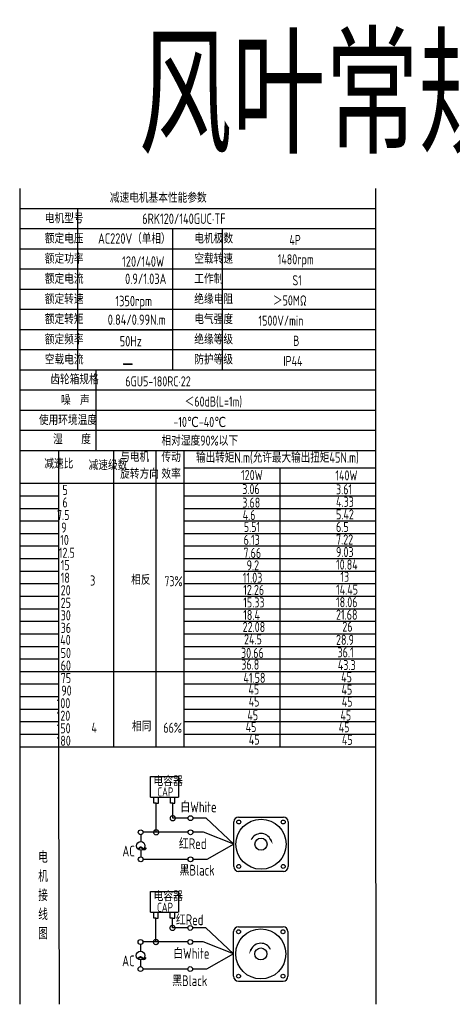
# Model space of a CAD drawing. Header units: inches. Extents: x 331 to 12887, y -474 to 4488.
# Tile 89 of 122: x 7892 to 8262, y 2589 to 3433. Entities that reach past the tile are written whole.
import ezdxf

# ---------------------------------------------------------------- set-up
doc = ezdxf.new("R2010")
doc.units = ezdxf.units.IN
doc.header["$LTSCALE"] = 10
doc.header["$MEASUREMENT"] = 0
for name, color, linetype in [('1轮廓实线层', 7, 'Continuous'), ('2细线层', 4, 'Continuous'), ('6文字层', 3, 'Continuous'), ('7标注层', 4, 'Continuous')]:
    doc.layers.add(name, color=color, linetype=linetype)
doc.styles.add('PC_TEXTSTYLE', font='isocp.shx', dxfattribs={"width": 0.8, "bigfont": 'HZFS.SHX'})
doc.styles.add('TH_GBDIM', font='romans.shx', dxfattribs={"width": 0.8, "bigfont": 'gbcbig.shx'})
doc.dimstyles.new('角度标注', dxfattribs={"dimtxt": 3.5, "dimasz": 3, "dimexe": 2, "dimexo": 0, "dimgap": 1, "dimtad": 1, "dimtih": 1, "dimtoh": 1, "dimdsep": 46, "dimtxsty": 'PC_TEXTSTYLE', "dimsah": 1, "dimcen": 0.09, "dimclrd": 4, "dimclrt": 3, "dimadec": 0, "dimazin": 0, "dimtfac": 0.7, "dimtmove": 0, "dimatfit": 0, "dimfxl": 1, "dimtzin": 0, "dimarcsym": 0})

# ---------------------------------------------------------------- blocks, each defined once
blk = doc.blocks.new('_DotSmall')
at = {"color": 0, "linetype": 'ByBlock', "const_width": 0.5}
blk.add_lwpolyline([(-0.0625, 0, 1), (0.0625, 0, 1)], format="xyb", close=True, dxfattribs=at)
blk = doc.blocks.new('*D648')
at = {"layer": '7标注层', "color": 0, "lineweight": -2, "transparency": 16777216}
for p, q in [((8584.19, 2873.87), (8601.75, 2873.87)), ((8565.81, 2826.26), (8577.27, 2814.79))]:
    blk.add_line(p, q, dxfattribs=at)
at = {"layer": '7标注层', "color": 4, "lineweight": -2, "transparency": 16777216}
for start, end in [(340.32398, 357.54086), (317.45914, 334.61709)]:
    blk.add_arc((8518.19, 2873.87), 81.55, start, end, dxfattribs=at)
at = {"layer": '7标注层', "color": 4, "transparency": 16777216}
for points in [[(8599.09, 2870.39), (8600.25, 2870.36), (8599.75, 2873.87)], [(8578.7, 2818.33), (8577.86, 2819.14), (8575.86, 2816.21)]]:
    blk.add_solid(points, dxfattribs=at)
at = {"layer": 'Defpoints', "color": 0, "transparency": 16777216}
for p in [(8200.92, 2873.87), (8518.19, 2873.87), (8584.19, 2873.87), (8565.81, 2826.26), (8588.82, 2833.1)]:
    blk.add_point(p, dxfattribs=at)
at = {"layer": '7标注层', "color": 3, "transparency": 16777216, "insert": (8593.54, 2842.67), "char_height": 5.5, "attachment_point": 5, "style": 'TH_GBDIM'}
blk.add_mtext('45°', dxfattribs=at)

msp = doc.modelspace()

# ---------------------------------------------------------------- linework, layer by layer
at = {"layer": '1轮廓实线层'}
for p, q in [((7891.89126, 3288.21151), (7891.89126, 3104.57688)), ((7891.89126, 3288.21151), (7891.89126, 3098.14703)), ((8196.53278, 3288.21152), (8196.53278, 2796.59368)), ((7891.89126, 3100.64812), (7891.89126, 2765.7264)), ((7891.89126, 3094.0807), (7891.89126, 2747.4319)), ((7891.89126, 2813.22505), (7891.89126, 2589.34036)), ((7891.89126, 2796.59368), (7891.89126, 2589.34036)), ((8196.53278, 2796.59368), (8196.87608, 2589.34037))]:
    msp.add_line(p, q, dxfattribs=at)
at = {"layer": '1轮廓实线层', "color": 4}
for p, q in [((8032.71693, 3048.92613), (8196.53278, 3048.92613)), ((8114.62487, 3048.92612), (8114.62487, 2810.01522)), ((8032.71693, 3035.7139), (8079.92357, 3035.7139))]:
    msp.add_line(p, q, dxfattribs=at)
at = {"layer": '2细线层'}
for p, q in [((8196.53278, 3270.93292), (7891.89126, 3270.93292)), ((7941.40025, 3270.93292), (7941.40025, 3132.70421)), ((8196.53278, 3253.65433), (7891.89126, 3253.65433)), ((8022.78007, 3253.65433), (8022.78007, 3132.70421)), ((8065.39879, 3253.65433), (8065.39879, 3132.70421)), ((8196.53278, 3236.37574), (7891.89126, 3236.37574)), ((8196.53278, 3219.09715), (7891.89126, 3219.09715)), ((8196.53278, 3201.81856), (7891.89126, 3201.81856)), ((8196.53278, 3184.53998), (7891.89126, 3184.53998)), ((8196.53278, 3167.26139), (7891.89126, 3167.26139)), ((7941.40026, 3167.26139), (8022.78009, 3167.26139)), ((8196.53278, 3149.9828), (7891.89126, 3149.9828)), ((8196.53278, 3132.70421), (7891.89126, 3132.70421)), ((7957.10795, 3132.70421), (7957.10795, 3063.58985)), ((8196.53278, 3115.42562), (7891.89126, 3115.42562)), ((8196.53278, 3098.14703), (7891.89126, 3098.14703)), ((8196.53278, 3098.14703), (7891.89126, 3098.14703)), ((8196.53278, 3080.86844), (7891.89126, 3080.86844)), ((8196.53278, 3080.86844), (7891.89126, 3080.86844)), ((8103.62281, 3063.58985), (7891.89126, 3063.58985)), ((8196.53278, 3063.58985), (7891.89126, 3063.58985)), ((7925.47016, 2777.77255), (7925.47016, 3063.58985)), ((7972.39327, 2810.01522), (7972.39327, 3063.58985)), ((8008.88311, 2810.01522), (8008.88311, 3063.58985)), ((8032.71693, 2810.01522), (8032.71693, 3063.58985)), ((7891.89126, 3035.7139), (8196.53278, 3035.7139)), ((7891.89126, 3024.96634), (7925.47016, 3024.96634)), ((8032.71693, 3024.96634), (8196.53278, 3024.96634)), ((7891.89126, 3014.21879), (7925.47016, 3014.21879)), ((8032.71693, 3014.21879), (8196.53278, 3014.21879)), ((7891.89126, 3003.47123), (7925.47016, 3003.47123)), ((8032.71693, 3003.47123), (8196.53278, 3003.47123)), ((7891.89126, 2992.72368), (7925.47016, 2992.72368)), ((8032.71693, 2992.72368), (8196.53278, 2992.72368)), ((7891.89126, 2981.97612), (7925.47016, 2981.97612)), ((8032.71693, 2981.97612), (8196.53278, 2981.97612)), ((7891.89126, 2971.22856), (7925.47016, 2971.22856)), ((8032.71693, 2971.22856), (8196.53278, 2971.22856)), ((7891.89126, 2960.48101), (7925.47016, 2960.48101)), ((8032.71693, 2960.48101), (8196.53278, 2960.48101)), ((7891.89126, 2949.73345), (7925.47016, 2949.73345)), ((8032.71693, 2949.73345), (8196.53278, 2949.73345)), ((7891.89126, 2938.9859), (7925.47016, 2938.9859)), ((8032.71693, 2938.9859), (8196.53278, 2938.9859)), ((7891.89126, 2928.23834), (7925.47016, 2928.23834)), ((8032.71693, 2928.23834), (8196.53278, 2928.23834)), ((7891.89126, 2917.49078), (7925.47016, 2917.49078)), ((8032.71693, 2917.49078), (8196.53278, 2917.49078)), ((7891.89126, 2906.74323), (7925.47016, 2906.74323)), ((8032.71693, 2906.74323), (8196.53278, 2906.74323)), ((7891.89126, 2895.99567), (7925.47016, 2895.99567)), ((8032.71693, 2895.99567), (8196.53278, 2895.99567)), ((7891.89126, 2885.24811), (7925.47016, 2885.24811)), ((8032.71693, 2885.24811), (8196.53278, 2885.24811)), ((7891.89126, 2874.50056), (8032.71693, 2874.50056)), ((8032.71693, 2874.50056), (8196.53278, 2874.50056)), ((7891.89126, 2863.753), (7925.47016, 2863.753)), ((8032.71693, 2863.753), (8196.53278, 2863.753)), ((7891.89126, 2853.00545), (7925.47016, 2853.00545)), ((8032.71693, 2853.00545), (8196.53278, 2853.00545)), ((7891.89126, 2842.25789), (7925.47016, 2842.25789)), ((8032.71693, 2842.25789), (8196.53278, 2842.25789)), ((7891.89126, 2831.51033), (7925.47016, 2831.51033)), ((8032.71693, 2831.51033), (8196.53278, 2831.51033)), ((7891.89126, 2820.76278), (7925.47016, 2820.76278)), ((8032.71693, 2820.76278), (8196.53278, 2820.76278)), ((7891.89126, 2810.01522), (7925.47016, 2810.01522)), ((7925.47016, 2810.01522), (8196.5328, 2810.01522)), ((8032.71693, 2810.01522), (8196.53278, 2810.01522)), ((8003.96234, 2766.82723), (8003.96234, 2784.44742)), ((8003.96234, 2784.44742), (8027.94069, 2784.44742)), ((8027.94069, 2784.44742), (8027.94069, 2766.82723)), ((7925.96618, 2589.34037), (7925.47016, 2777.77255)), ((8003.96234, 2766.82723), (8027.84447, 2766.82723)), ((8006.77336, 2761.55364), (8006.77336, 2766.82723)), ((8010.64636, 2761.55364), (8010.64636, 2766.82723)), ((8020.97301, 2761.56614), (8020.97301, 2766.83973)), ((8024.846, 2761.56614), (8024.846, 2766.83973)), ((8008.76582, 2761.55364), (8006.77336, 2761.55364)), ((8008.70986, 2761.55364), (8010.70232, 2761.55364)), ((8008.76582, 2736.71041), (8008.76582, 2761.55364)), ((8022.96546, 2761.56614), (8020.97301, 2761.56614)), ((8022.9095, 2761.56614), (8024.90196, 2761.56614)), ((8022.96546, 2748.75372), (8022.96546, 2761.61764)), ((8036.07728, 2748.75372), (8022.96546, 2748.75372)), ((8051.47289, 2748.75372), (8040.22713, 2748.75372)), ((8075.28073, 2726.48091), (8051.47289, 2748.75372)), ((8036.08692, 2736.71041), (8008.76582, 2736.71041)), ((8075.28073, 2726.48091), (8052.19388, 2713.51193)), ((8036.07728, 2713.51193), (7997.68429, 2713.51193)), ((8052.19388, 2713.51193), (8040.22713, 2713.51193)), ((8003.82387, 2668.33914), (8003.82387, 2685.95933)), ((8003.82387, 2685.95933), (8027.80223, 2685.95933)), ((8027.80223, 2685.95933), (8027.80223, 2668.33914)), ((8003.82387, 2668.33914), (8027.70601, 2668.33914)), ((8006.6349, 2663.06555), (8006.6349, 2668.33914)), ((8010.50789, 2663.06555), (8010.50789, 2668.33914)), ((8020.83454, 2663.07805), (8020.83454, 2668.35164)), ((8024.70753, 2663.07805), (8024.70753, 2668.35164)), ((8008.62735, 2663.06555), (8006.6349, 2663.06555)), ((8008.57139, 2642.72028), (8008.57139, 2663.06555)), ((8008.57139, 2663.06555), (8010.56385, 2663.06555)), ((8022.82699, 2663.07805), (8020.83454, 2663.07805)), ((8022.77104, 2663.07805), (8024.76349, 2663.07805)), ((8022.77104, 2654.76359), (8022.77104, 2663.06742)), ((8035.88285, 2654.76359), (8022.77104, 2654.76359)), ((8051.27846, 2654.76359), (8040.03271, 2654.76359)), ((8075.0863, 2632.49077), (8051.27846, 2654.76359)), ((8035.89249, 2642.72028), (8008.57139, 2642.72028)), ((8075.0863, 2632.49077), (8051.99946, 2619.5218)), ((8035.88285, 2619.5218), (7997.48987, 2619.5218)), ((8051.99946, 2619.5218), (8040.03271, 2619.5218)), ((8079.22671, 2609.201), (8117.52544, 2609.201))]:
    msp.add_line(p, q, dxfattribs=at)
at = {"layer": '2细线层', "color": 4}
for p, q in [((8075.28073, 2707.33154), (8075.28073, 2745.63027)), ((8079.42113, 2749.77067), (8117.71986, 2749.77067)), ((8121.86027, 2745.63027), (8121.86027, 2707.33154)), ((8117.71986, 2703.19114), (8079.42113, 2703.19114)), ((8081.11707, 2703.19114), (8079.42113, 2703.19114)), ((8075.0863, 2613.3414), (8075.0863, 2651.64013)), ((8079.22671, 2655.78054), (8117.52544, 2655.78054)), ((8121.66584, 2651.64013), (8121.66584, 2613.3414))]:
    msp.add_line(p, q, dxfattribs=at)
at = {"layer": '2细线层'}
for points in [[(8106.87639, 2730.354, 0, 0, 0), (8106.87639, 2730.354, 1.55265, 0, 0), (8108.73519, 2726.36778, 0, 0, 0)], [(8090.07018, 2636.36387, 0, 0, 0), (8090.07018, 2636.36387, 1.55265, 0, 0), (8088.21137, 2632.37764, 0, 0, 0)]]:
    msp.add_lwpolyline(points, format="xyseb", dxfattribs=at)
for centre in [(8038.15221, 2748.75372), (7995.51879, 2736.71041), (8038.16184, 2736.71041), (7995.55301, 2713.51193), (8038.15221, 2713.51193), (8037.95778, 2654.76359), (7995.32436, 2642.72028), (8037.96742, 2642.72028), (7995.35859, 2619.5218), (8037.95778, 2619.5218)]:
    msp.add_circle(centre, 2.07493, dxfattribs=at)
at = {"layer": '2细线层', "color": 4}
for centre, radius in [((8098.5705, 2726.48091), 21.43476), ((8079.5404, 2745.511), 1.68204), ((8117.6006, 2745.511), 1.68204), ((8098.5705, 2726.48091), 5.1755), ((8079.5404, 2707.45081), 1.68204), ((8117.6006, 2707.45081), 1.68204), ((8098.37607, 2632.49077), 21.43476), ((8079.34597, 2651.52087), 1.68204), ((8117.40617, 2651.52087), 1.68204), ((8098.37607, 2632.49077), 5.1755), ((8079.34597, 2613.46067), 1.68204), ((8117.40617, 2613.46067), 1.68204)]:
    msp.add_circle(centre, radius, dxfattribs=at)
for centre, start, end in [((8079.42113, 2745.63027), 90, 180), ((8117.71986, 2745.63027), 0, 90), ((8079.42113, 2707.33154), 180, 270), ((8117.71986, 2707.33154), 270, 0), ((8079.22671, 2651.64013), 90, 180), ((8117.52544, 2651.64013), 0, 90), ((8079.22671, 2613.3414), 180, 270), ((8117.52544, 2613.3414), 270, 0)]:
    msp.add_arc(centre, 4.1404, start, end, dxfattribs=at)
at = {"layer": '2细线层'}
for centre in [(8098.5705, 2726.48091), (8098.37607, 2632.49077)]:
    msp.add_arc(centre, 9.16453, 25, 156.22351377, dxfattribs=at)
at = {"layer": '7标注层'}
for p, q in [((7995.54102, 2734.63561), (7995.54472, 2728.76151)), ((8008.76582, 2736.71041), (7997.59372, 2736.71041)), ((8049.34235, 2736.71041), (8040.23677, 2736.71041)), ((8075.28073, 2726.48091), (8049.34235, 2736.71041)), ((7995.54931, 2721.46095), (7995.55301, 2715.58686)), ((7995.34659, 2640.64547), (7995.35029, 2634.77138)), ((8008.57139, 2642.72028), (7997.39929, 2642.72028)), ((8049.14792, 2642.72028), (8040.04235, 2642.72028)), ((8075.0863, 2632.49077), (8049.14792, 2642.72028)), ((7995.35489, 2627.47081), (7995.35859, 2621.59672))]:
    msp.add_line(p, q, dxfattribs=at)
for centre in [(7995.54702, 2725.11123), (7995.35259, 2631.1211)]:
    msp.add_circle(centre, 3.65028, dxfattribs=at)

# ---------------------------------------------------------------- block references
at = {"layer": '2细线层'}
for p, xscale, yscale, zscale, rotation in [((8022.96546, 2748.75372), 8.74429657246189, 8.74429657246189, 8.74429657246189, 0.05529606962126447), ((8008.76582, 2736.71041), 8.74429657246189, 8.74429657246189, 8.74429657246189, 0.05529606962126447), ((8022.77104, 2654.76359), 8.744296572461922, 8.744296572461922, 8.744296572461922, 0.05529606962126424), ((8008.57139, 2642.72028), 8.744296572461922, 8.744296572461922, 8.744296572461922, 0.05529606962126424)]:
    msp.add_blockref('_DotSmall', p, dxfattribs=dict(at, xscale=xscale, yscale=yscale, zscale=zscale, rotation=rotation))

# ---------------------------------------------------------------- texts
at = {"layer": '6文字层', "style": 'PC_TEXTSTYLE'}
for s, insert, char_height, width, attachment_point in [('{\\C3;风叶常规接线盒}', (7993.64696, 3417.97956), 100, 781.9053818, 1), ('{\\C3;减速电机基本性能参数}', (7969.1024, 3284.72348), 8.6392949, 100.8014328, 1), ('{\\C3;         电机型号 }', (7877.84988, 3267.06976), 8.6392949, 100.8014328, 1), ('\\pi11.757;{\\C3;      6RK120/140GUC·TF}', (7960.58727, 3266.79739), 8.9106116, 123.6015543, 1), ('{\\C3;         额定电压}', (7877.84988, 3249.79117), 8.6392949, 100.8014328, 1), ('{\\C3;       AC220V（单相）}', (7930.47926, 3249.82882), 8.9106116, 103.9670977, 1), ('{\\C3;         电机极数}', (8005.86462, 3249.79117), 8.6392949, 100.8014328, 1), ('{\\C3;         4P}', (8087.28557, 3248.46501), 8.6392949, 100.8014328, 1), ('{\\C3;         额定功率}', (7877.84988, 3232.51258), 8.6392949, 100.8014328, 1), ('{\\C3;             120/140W}', (7926.64186, 3230.14769), 8.9106116, 103.9670977, 1), ('{\\C3;         空载转速}', (8005.86462, 3232.51258), 8.6392949, 100.8014328, 1), ('{\\C3;          1480rpm}', (8073.34956, 3231.93656), 8.6392949, 100.8014328, 1), ('{\\C3;         额定电流}', (7877.84988, 3215.23399), 8.6392949, 100.8014328, 1), ('{\\C3;              0.9/1.03A}', (7925.08503, 3215.33298), 8.9106116, 103.9670977, 1), ('{\\C3;         工作制}', (8005.86462, 3215.23399), 8.6392949, 100.8014328, 1), ('{\\C3;           S1}', (8082.07903, 3213.90784), 8.6392949, 100.8014328, 1), ('{\\C3;         额定转速}', (7877.84988, 3197.9554), 8.6392949, 100.8014328, 1), ('{\\C3;         绝缘电阻}', (8005.86462, 3197.9554), 8.6392949, 100.8014328, 1), ('{\\C3;       ＞50MΩ}', (8081.10281, 3196.62925), 8.6392949, 100.8014328, 1), ('{\\C3;       1350rpm}', (7945.35836, 3196.29088), 8.9106116, 103.9670977, 1), ('{\\C3;         额定转矩}', (7877.84988, 3180.67681), 8.6392949, 100.8014328, 1), ('{\\C3;       0.84/0.99N.m}', (7938.77693, 3180.30124), 8.9106116, 103.9670977, 1), ('{\\C3;         电气强度}', (8005.86462, 3180.67681), 8.6392949, 100.8014328, 1), ('{\\C3;  1500V/min}', (8088.52512, 3179.35066), 8.6392949, 100.8014328, 1), ('{\\C3;         额定频率}', (7877.84988, 3163.39822), 8.6392949, 100.8014328, 1), ('{\\C3;         绝缘等级}', (8005.86462, 3163.39822), 8.6392949, 100.8014328, 1), ('{\\C3;        50Hz}', (7944.97628, 3161.84651), 8.9106116, 103.9670977, 1), ('{\\C3;          B}', (8086.63475, 3162.07207), 8.6392949, 100.8014328, 1), ('{\\C3;         空载电流}', (7877.84988, 3146.11963), 8.6392949, 100.8014328, 1), ('{\\C3;         防护等级}', (8005.86462, 3146.11963), 8.6392949, 100.8014328, 1), ('{\\C3;        \\H1.6708x;—}', (7948.0084, 3146.50844), 8.6392949, 100.8014328, 1), ('{\\C3;         IP44}', (8082.07903, 3144.79348), 8.6392949, 100.8014328, 1), ('{\\C3;              齿轮箱规格}', (7862.78439, 3129.14977), 8.6392949, 100.8014328, 1), ('{\\C3;             6GU5-180RC·22}', (7982.39527, 3127.34557), 8.6392949, 100.8014328, 1), ('{\\C3;              噪  声}', (7872.00027, 3111.33453), 8.6392949, 100.8014328, 1), ('{\\C3;              ＜60dB(L=1m)}', (7977.84897, 3110.01408), 8.6392949, 100.8014328, 1), ('{\\C3;       使用环境温度}', (7880.6843, 3094.28386), 8.6392949, 100.8014328, 1), ('{\\C3;       -10℃-40℃}', (7995.8375, 3092.56622), 8.6392949, 100.8014328, 1), ('{\\C3;           湿    度}', (7877.05098, 3077.82806), 8.6392949, 100.8014328, 1), ('{\\C3;      相对湿度90%以下}', (7989.65473, 3076.59754), 8.6392949, 100.8014328, 1), ('{\\C3;与电机\\P旋转方向}', (7977.93347, 3062.65017), 8.639295, 100.8014328, 1), ('{\\C3;传动\\P效率}', (8013.29434, 3062.55965), 8.639295, 100.8014328, 1), ('{\\C3;输出转矩N.m(允许最大输出扭矩45N.m)}', (8042.92532, 3062.2225), 8.9106116, 155.0048372, 1), ('{\\C3;              减速比}', (7857.64491, 3056.87927), 8.6392949, 100.8014328, 1), ('{\\C3;              减速级数}', (7895.62568, 3055.62618), 8.6392949, 100.8014328, 1), ('{\\C3;                120W}', (8018.29968, 3047.03401), 8.6392949, 100.8014328, 1), ('{\\C3;                140W}', (8099.03731, 3046.74035), 8.6392949, 100.8014328, 1), ('{\\C3;                   5}', (7853.45984, 3034.35618), 8.6392949, 100.8014328, 1), ('{\\C3;                3.06}', (8019.29033, 3035.05522), 8.6392949, 100.8014328, 1), ('{\\C3;                3.61}', (8099.60005, 3034.8732), 8.6392949, 100.8014328, 1), ('{\\C3;                   6}', (7853.45984, 3023.60862), 8.6392949, 100.8014328, 1), ('{\\C3;                3.68}', (8019.29044, 3023.46312), 8.6392949, 100.8014328, 1), ('{\\C3;                4.33}', (8099.60005, 3024.12564), 8.6392949, 100.8014328, 1), ('{\\C3;                  7.5}', (7852.70174, 3012.86107), 8.6392949, 100.8014328, 1), ('{\\C3;                4.6}', (8019.62842, 3012.88447), 8.6392949, 100.8014328, 1), ('{\\C3;                5.42}', (8099.60005, 3013.37809), 8.6392949, 100.8014328, 1), ('{\\C3;                  9}', (7856.34148, 3002.11351), 8.6392949, 100.8014328, 1), ('{\\C3;                5.51}', (8020.6427, 3002.64364), 8.6392949, 100.8014328, 1), ('{\\C3;                6.5}', (8099.60005, 3002.63053), 8.6392949, 100.8014328, 1), ('{\\C3;                   10}', (7851.53755, 2991.49602), 8.6392949, 100.8014328, 1), ('{\\C3;                6.13}', (8020.47371, 2991.55827), 8.6392949, 100.8014328, 1), ('{\\C3;                7.22}', (8099.60005, 2991.88297), 8.6392949, 100.8014328, 1), ('{\\C3;                   12.5}', (7850.33544, 2980.48449), 8.6392949, 100.8014328, 1), ('{\\C3;                7.66}', (8020.30627, 2980.39886), 8.6392949, 100.8014328, 1), ('{\\C3;                9.03}', (8099.60005, 2981.13542), 8.6392949, 100.8014328, 1), ('{\\C3;                   15}', (7851.94365, 2969.87084), 8.6392949, 100.8014328, 1), ('{\\C3;                9.2}', (8023.05439, 2969.71502), 8.6392949, 100.8014328, 1), ('{\\C3;                10.84}', (8099.60005, 2970.38786), 8.6392949, 100.8014328, 1), ('{\\C3;                   18}', (7851.94365, 2959.12329), 8.6392949, 100.8014328, 1), ('{\\C3;     3}', (7932.50504, 2956.71608), 8.6392949, 100.8014328, 1), ('{\\C3;     相反}', (7967.59135, 2957.32891), 8.6392949, 100.8014328, 1), ('{\\C3;  73%}', (8007.85724, 2956.1241), 8.6392949, 100.8014328, 1), ('{\\C3;                11.03}', (8019.79221, 2959.13903), 8.6392949, 100.8014328, 1), ('{\\C3;                13}', (8103.36787, 2959.90923), 8.6392949, 100.8014328, 1), ('{\\C3;                   20}', (7851.94365, 2948.37573), 8.6392949, 100.8014328, 1), ('{\\C3;                12.26}', (8020.13562, 2948.67457), 8.6392949, 100.8014328, 1), ('{\\C3;                14.45}', (8099.60005, 2948.89275), 8.6392949, 100.8014328, 1), ('{\\C3;                   25}', (7851.94365, 2937.62817), 8.6392949, 100.8014328, 1), ('{\\C3;                15.33}', (8020.13562, 2937.92701), 8.6392949, 100.8014328, 1), ('{\\C3;                18.06}', (8099.60005, 2938.14519), 8.6392949, 100.8014328, 1), ('{\\C3;                   30}', (7851.94365, 2926.88062), 8.6392949, 100.8014328, 1), ('{\\C3;                18.4}', (8020.13562, 2927.17945), 8.6392949, 100.8014328, 1), ('{\\C3;                21.68}', (8099.60005, 2927.39764), 8.6392949, 100.8014328, 1), ('{\\C3;                   36}', (7851.94365, 2916.13306), 8.6392949, 100.8014328, 1), ('{\\C3;                22.08}', (8019.64401, 2916.9025), 8.6392949, 100.8014328, 1), ('{\\C3;                26}', (8104.99934, 2917.18958), 8.6392949, 100.8014328, 1), ('{\\C3;                   40}', (7851.54831, 2905.86448), 8.6392949, 100.8014328, 1), ('{\\C3;                24.5}', (8020.83664, 2906.30193), 8.6392949, 100.8014328, 1), ('{\\C3;                28.9}', (8099.60005, 2905.90253), 8.6392949, 100.8014328, 1), ('{\\C3;                   50}', (7851.94365, 2894.63795), 8.6392949, 100.8014328, 1), ('{\\C3;               30.66}', (8022.22269, 2894.70643), 8.6392949, 100.8014328, 1), ('{\\C3;                36.1}', (8100.87413, 2895.16022), 8.6392949, 100.8014328, 1), ('{\\C3;             36.8}', (8030.33105, 2884.70818), 8.6392949, 100.8014328, 1), ('{\\C3;                   60}', (7851.94365, 2883.89039), 8.6392949, 100.8014328, 1), ('{\\C3;                43.3}', (8101.15898, 2884.28205), 8.6392949, 100.8014328, 1), ('{\\C3;                   75}', (7851.94365, 2873.14284), 8.6392949, 100.8014328, 1), ('{\\C3;                41.58}', (8020.31918, 2873.33391), 8.6392949, 100.8014328, 1), ('{\\C3;                45}', (8104.01759, 2873.89997), 8.6392949, 100.8014328, 1), ('{\\C3;                   90}', (7852.47697, 2862.39528), 8.6392949, 100.8014328, 1), ('{\\C3;                45}', (8024.56275, 2863.43633), 8.6392949, 100.8014328, 1), ('{\\C3;                45}', (8104.28773, 2863.238), 8.6392949, 100.8014328, 1), ('{\\C3;                  100}', (7852.47697, 2851.64772), 8.6392949, 100.8014328, 1), ('{\\C3;                45}', (8024.79024, 2853.09352), 8.6392949, 100.8014328, 1), ('{\\C3;                45}', (8104.51522, 2852.89519), 8.6392949, 100.8014328, 1), ('{\\C3;                  120}', (7852.47697, 2840.90017), 8.6392949, 100.8014328, 1), ('{\\C3;               45}', (8027.59894, 2841.31026), 8.6392949, 100.8014328, 1), ('{\\C3;               45}', (8107.32391, 2841.11193), 8.6392949, 100.8014328, 1), ('{\\C3;                  150}', (7852.47697, 2830.15261), 8.6392949, 100.8014328, 1), ('{\\C3;     4}', (7933.58365, 2830.73839), 8.6392949, 100.8014328, 1), ('{\\C3;     相同}', (7968.3156, 2831.89405), 8.6392949, 100.8014328, 1), ('{\\C3;   66%}', (8003.07978, 2830.55359), 8.6392949, 100.8014328, 1), ('{\\C3;              45}', (8030.07908, 2831.18222), 8.6392949, 100.8014328, 1), ('{\\C3;              45}', (8109.80406, 2830.98389), 8.6392949, 100.8014328, 1), ('{\\C3;                  180}', (7852.47697, 2819.40506), 8.6392949, 100.8014328, 1), ('{\\C3;                45}', (8024.91212, 2820.43467), 8.6392949, 100.8014328, 1), ('{\\C3;                45}', (8104.6371, 2820.23634), 8.6392949, 100.8014328, 1), ('\\pi1.0125;电容器', (8005.42157, 2784.08287), 7.7649431, 41.7504704, 1), ('\\pi5.2738;CAP', (8004.55185, 2775.17402), 7.7649431, 23.8821336, 1), ('白White', (8029.48264, 2763.05233), 9.224752, 31.785752, 1), ('\\pi0.18968;~', (7992.2501, 2731.73776), 18.6544994, 6.3488083, 1), ('\\pi3.501;AC', (7976.31032, 2725.17829), 9.2247524, 16.5956909, 1), ('\\pi0.16814;红Red', (8028.06535, 2731.51924), 9.2247524, 23.5926245, 1), ('{\\C3;     电\\P     机\\P     接\\P     线\\P     图}', (7900.6611, 2720.39546), 9.8173806, 193.4046075, 2), ('黑Black', (8028.82289, 2708.83229), 9.224752, 33.065119, 1), ('\\pi1.0125;电容器', (8005.51392, 2685.5532), 7.7649431, 35.9317392, 1), ('\\pi5.2738;CAP', (8004.28527, 2676.34237), 7.7649431, 23.8821336, 1), ('\\pi0.16814;红Red', (8025.45257, 2666.34638), 9.2247524, 23.5926245, 1), ('白White', (8023.31751, 2637.54199), 9.224752, 35.7276871, 1), ('\\pi0.18968;~', (7992.05568, 2637.74762), 18.6544994, 6.3488083, 1), ('\\pi3.501;AC', (7976.1159, 2631.18816), 9.2247524, 16.5956909, 1), ('黑Black', (8022.52398, 2614.13705), 9.224752, 34.6490095, 1)]:
    msp.add_mtext(s, dxfattribs=dict(at, insert=insert, char_height=char_height, width=width, attachment_point=attachment_point))

# ---------------------------------------------------------------- dimensions: what is measured, and where the dimension line sits
at = {"layer": '7标注层'}
dim = msp.add_angular_dim_2l(base=(8588.81898, 2833.09765), line1=((8584.19192, 2873.8742), (8200.91577, 2873.8742)), line2=((8518.19192, 2873.8742), (8565.80719, 2826.25892)), dimstyle='角度标注', override={"dimtxt": 5.5, "dimasz": 3.5, "dimgap": 1, "dimtad": 1, "dimjust": 0, "dimdec": 0, "dimlfac": 1, "dimtxsty": 'TH_GBDIM', "dimse1": 0, "dimse2": 0, "dimsd1": 0, "dimsd2": 0, "dimadec": 0, "dimazin": 2}, dxfattribs=at)
dim.commit()
dim.dimension.update_dxf_attribs({"geometry": '*D648', "text_midpoint": (8593.53716, 2842.66518)})

doc.saveas('drawing.dxf')
